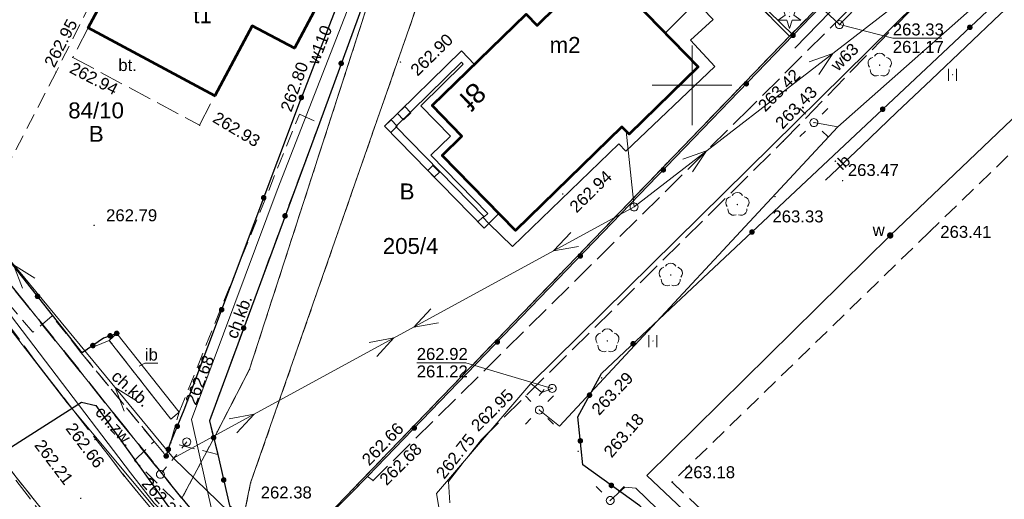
# Model space of a CAD drawing. Header units: metres. Extents: x 7427125 to 7427502, y 5541102 to 5541557.
# Tile 12 of 44: x 7427158 to 7427220, y 5541374 to 5541404. Entities that reach past the tile are written whole.
import ezdxf
from ezdxf.enums import TextEntityAlignment as Align

# ---------------------------------------------------------------- set-up
doc = ezdxf.new("R2010")
doc.units = ezdxf.units.M
doc.header["$MEASUREMENT"] = 0
for name, pattern in [('PRZER1-1', [1, 0.5, -0.5]), ('PRZER2-1', [1.5, 1, -0.5]), ('PRZER3-1', [2, 1.5, -0.5]), ('PRZER3-2', [2.5, 1.5, -1])]:
    doc.linetypes.add(name, pattern=pattern)
for name, color, linetype, lineweight in [('GEPADR_O', 7, 'Continuous', 13), ('GEPPGD', 7, 'Continuous', 13), ('GEPPGO', 7, 'Continuous', 13), ('GESBTO', 7, 'Continuous', 13), ('GESBZO', 7, 'Continuous', 53), ('GESBZO_O', 7, 'Continuous', 53), ('GESDZI', 7, 'Continuous', 13), ('GESDZI_O', 7, 'Continuous', 13), ('GESIPP', 7, 'Continuous', 13), ('GESJOB', 7, 'Continuous', 30), ('GSLIIN', 7, 'Continuous', 30), ('GSLIIN_O', 7, 'Continuous', 30), ('GSLINK', 7, 'Continuous', 13), ('GSLKOG', 7, 'Continuous', 30), ('GSPWPS', 7, 'Continuous', 13), ('GSPWPS_O', 7, 'Continuous', 13), ('GSSIIN', 7, 'Continuous', 13), ('GSSIIN_O', 7, 'Continuous', 13), ('GSSKOA', 7, 'Continuous', 13), ('GSSKOD', 7, 'Continuous', 13), ('GSSKOD_O', 7, 'Continuous', 13), ('GSSOTW', 7, 'Continuous', 13), ('GSSOTW_O', 7, 'Continuous', 13), ('GSSSPS', 7, 'Continuous', 13), ('GSSUTR', 7, 'Continuous', 13), ('GULLOB', 7, 'Continuous', 30), ('GUPELA', 7, 'Continuous', 13), ('GUPIKP', 7, 'Continuous', 13), ('GUPISN', 7, 'Continuous', 13), ('GUPPRZ', 7, 'Continuous', 13), ('GUPPRZ_O', 7, 'Continuous', 13), ('GUPZCP', 7, 'Continuous', 13)]:
    doc.layers.add(name, color=color, linetype=linetype, lineweight=lineweight)
for name, color, linetype, lineweight, true_color in [('GESUZY', 7, 'Continuous', 13, 0x008000), ('GESUZY_O', 7, 'Continuous', 13, 0x008000), ('GSPRDI', 7, 'Continuous', 13, 0x008000), ('GSPRDL', 7, 'Continuous', 13, 0x008000), ('GULEPR', 1, 'Continuous', 13, 0xff0000), ('GULKPR', 7, 'Continuous', 13, 0x803300), ('GULTPR', 7, 'Continuous', 13, 0xff9100), ('GULWPR', 5, 'Continuous', 13, 0x0000ff), ('GULWPR_O', 5, 'Continuous', 13, 0x0000ff), ('GUPKSD', 7, 'Continuous', 13, 0x803300), ('GUPWUT', 5, 'Continuous', 13, 0x0000ff), ('GUPWUT_O', 5, 'Continuous', 13, 0x0000ff), ('Ramka sekcyjna', 7, 'Continuous', 13, 0xa5007c)]:
    doc.layers.add(name, color=color, linetype=linetype, lineweight=lineweight, true_color=true_color)
doc.styles.add('Arial', font='arial.ttf')

# ---------------------------------------------------------------- blocks, each defined once
blk = doc.blocks.new('D_GEPPGD1_2')
blk.add_hatch(color=0).paths.add_polyline_path([(0, -0.045), (-0.013906, -0.042798), (-0.02645, -0.036406), (-0.036406, -0.02645), (-0.042798, -0.013906), (-0.045, 0), (-0.042798, 0.013906), (-0.036406, 0.02645), (-0.02645, 0.036406), (-0.013906, 0.042798), (0, 0.045), (0.013906, 0.042798), (0.02645, 0.036406), (0.036406, 0.02645), (0.042798, 0.013906), (0.045, 0), (0.042798, -0.013906), (0.036406, -0.02645), (0.02645, -0.036406), (0.013906, -0.042798)])
blk = doc.blocks.new('D_GEPPGO1_2')
blk.add_hatch(color=0).paths.add_polyline_path([(0, -0.045), (-0.013906, -0.042798), (-0.02645, -0.036406), (-0.036406, -0.02645), (-0.042798, -0.013906), (-0.045, 0), (-0.042798, 0.013906), (-0.036406, 0.02645), (-0.02645, 0.036406), (-0.013906, 0.042798), (0, 0.045), (0.013906, 0.042798), (0.02645, 0.036406), (0.036406, 0.02645), (0.042798, 0.013906), (0.045, 0), (0.042798, -0.013906), (0.036406, -0.02645), (0.02645, -0.036406), (0.013906, -0.042798)])
blk = doc.blocks.new('D_GUPWUT1')
blk.add_hatch(color=0).paths.add_polyline_path([(0, -0.2), (-0.051764, -0.193185), (-0.1, -0.173205), (-0.141421, -0.141421), (-0.173205, -0.1), (-0.193185, -0.051764), (-0.2, 0), (-0.193185, 0.051764), (-0.173205, 0.1), (-0.141421, 0.141421), (-0.1, 0.173205), (-0.051764, 0.193185), (0, 0.2), (0.051764, 0.193185), (0.1, 0.173205), (0.141421, 0.141421), (0.173205, 0.1), (0.193185, 0.051764), (0.2, 0), (0.193185, -0.051764), (0.173205, -0.1), (0.141421, -0.141421), (0.1, -0.173205), (0.051764, -0.193185)])
blk = doc.blocks.new('D_GUPIKP1_1')
at = {"color": 0, "flags": 128}
blk.add_lwpolyline([(0, 0.25), (0.064705, 0.241481), (0.125, 0.216506), (0.176777, 0.176777), (0.216506, 0.125), (0.241481, 0.064705), (0.25, 0), (0.241481, -0.064705), (0.216506, -0.125), (0.176777, -0.176777), (0.125, -0.216506), (0.064705, -0.241481), (0, -0.25), (-0.064705, -0.241481), (-0.125, -0.216506), (-0.176777, -0.176777), (-0.216506, -0.125), (-0.241481, -0.064705), (-0.25, 0), (-0.241481, 0.064705), (-0.216506, 0.125), (-0.176777, 0.176777), (-0.125, 0.216506), (-0.064705, 0.241481), (0, 0.25)], close=True, dxfattribs=at)
blk = doc.blocks.new('D_GUPKSD1_1')
at = {"color": 0, "flags": 128}
blk.add_lwpolyline([(0, 0.25), (0.064705, 0.241481), (0.125, 0.216506), (0.176777, 0.176777), (0.216506, 0.125), (0.241481, 0.064705), (0.25, 0), (0.241481, -0.064705), (0.216506, -0.125), (0.176777, -0.176777), (0.125, -0.216506), (0.064705, -0.241481), (0, -0.25), (-0.064705, -0.241481), (-0.125, -0.216506), (-0.176777, -0.176777), (-0.216506, -0.125), (-0.241481, -0.064705), (-0.25, 0), (-0.241481, 0.064705), (-0.216506, 0.125), (-0.176777, 0.176777), (-0.125, 0.216506), (-0.064705, 0.241481), (0, 0.25)], close=True, dxfattribs=at)
blk = doc.blocks.new('D_GSPWPS1')
blk.add_hatch(color=0).paths.add_polyline_path([(0, -0.045), (-0.011647, -0.043467), (-0.0225, -0.038971), (-0.03182, -0.03182), (-0.038971, -0.0225), (-0.043467, -0.011647), (-0.045, 0), (-0.043467, 0.011647), (-0.038971, 0.0225), (-0.03182, 0.03182), (-0.0225, 0.038971), (-0.011647, 0.043467), (0, 0.045), (0.011647, 0.043467), (0.0225, 0.038971), (0.03182, 0.03182), (0.038971, 0.0225), (0.043467, 0.011647), (0.045, 0), (0.043467, -0.011647), (0.038971, -0.0225), (0.03182, -0.03182), (0.0225, -0.038971), (0.011647, -0.043467)])
blk = doc.blocks.new('D_GSPRDL1')
blk.add_hatch(color=0).paths.add_polyline_path([(0, -0.045), (-0.013906, -0.042798), (-0.02645, -0.036406), (-0.036406, -0.02645), (-0.042798, -0.013906), (-0.045, 0), (-0.042798, 0.013906), (-0.036406, 0.02645), (-0.02645, 0.036406), (-0.013906, 0.042798), (0, 0.045), (0.013906, 0.042798), (0.02645, 0.036406), (0.036406, 0.02645), (0.042798, 0.013906), (0.045, 0), (0.042798, -0.013906), (0.036406, -0.02645), (0.02645, -0.036406), (0.013906, -0.042798)])
at = {"color": 0, "flags": 128}
for points in [[(-0.324277, 0.563333), (-0.240553, 0.662679), (-0.127956, 0.727494), (0, 0.75), (0.127956, 0.727494), (0.240553, 0.662679), (0.324277, 0.563333)], [(-0.635969, -0.134326), (-0.70458, -0.024001), (-0.731429, 0.103115), (-0.713292, 0.231763), (-0.652348, 0.346501), (-0.55591, 0.433559), (-0.435555, 0.482485)], [(0.435555, 0.482485), (0.55591, 0.433559), (0.652348, 0.346501), (0.713292, 0.231763), (0.731429, 0.103115), (0.70458, -0.024001), (0.635969, -0.134326)], [(-0.068773, -0.646351), (-0.194901, -0.677512), (-0.324092, -0.663766), (-0.440839, -0.606763), (-0.531129, -0.513345), (-0.584125, -0.394725), (-0.593465, -0.265141)], [(0.593465, -0.265141), (0.584125, -0.394725), (0.531129, -0.513345), (0.440839, -0.606763), (0.324092, -0.663766), (0.194901, -0.677512), (0.068773, -0.646351)]]:
    blk.add_lwpolyline(points, dxfattribs=at)
blk = doc.blocks.new('D_GSPRDI1')
blk.add_hatch(color=0).paths.add_polyline_path([(0, -0.045), (-0.013906, -0.042798), (-0.02645, -0.036406), (-0.036406, -0.02645), (-0.042798, -0.013906), (-0.045, 0), (-0.042798, 0.013906), (-0.036406, 0.02645), (-0.02645, 0.036406), (-0.013906, 0.042798), (0, 0.045), (0.013906, 0.042798), (0.02645, 0.036406), (0.036406, 0.02645), (0.042798, 0.013906), (0.045, 0), (0.042798, -0.013906), (0.036406, -0.02645), (0.02645, -0.036406), (0.013906, -0.042798)])
at = {"color": 0, "flags": 128}
blk.add_lwpolyline([(0.272471, 0.088531), (0.713338, -0.231778), (0.168396, -0.231778), (0, -0.750048), (-0.168396, -0.231778), (-0.713338, -0.231778), (-0.272471, 0.088531), (-0.440867, 0.606801), (0, 0.286493), (0.440867, 0.606801), (0.272471, 0.088531)], close=True, dxfattribs=at)
blk = doc.blocks.new('D_GUPPRZ1')
blk.add_hatch(color=0).paths.add_polyline_path([(0, -0.045), (-0.011647, -0.043467), (-0.0225, -0.038971), (-0.03182, -0.03182), (-0.038971, -0.0225), (-0.043467, -0.011647), (-0.045, 0), (-0.043467, 0.011647), (-0.038971, 0.0225), (-0.03182, 0.03182), (-0.0225, 0.038971), (-0.011647, 0.043467), (0, 0.045), (0.011647, 0.043467), (0.0225, 0.038971), (0.03182, 0.03182), (0.038971, 0.0225), (0.043467, 0.011647), (0.045, 0), (0.043467, -0.011647), (0.038971, -0.0225), (0.03182, -0.03182), (0.0225, -0.038971), (0.011647, -0.043467)])
blk = doc.blocks.new('D_GUPZCP1')
at = {"color": 0, "flags": 128}
blk.add_lwpolyline([(0, 0.25), (0, -0.25)], dxfattribs=at)
blk = doc.blocks.new('D_GUPELA2')
at = {"extrusion": (0, 0, -1)}
blk.add_hatch(color=0, dxfattribs=at).paths.add_polyline_path([(-0.002013, -0.044955), (-0.013788, -0.042836), (-0.024849, -0.037517), (-0.033417, -0.030138), (-0.040557, -0.019497), (-0.044323, -0.007777), (-0.044986, 0.001113), (-0.043117, 0.012881), (-0.038133, 0.023893), (-0.030065, 0.033482), (-0.021281, 0.03965), (-0.011881, 0.043403), (0.001087, 0.044987), (0.013449, 0.042943), (0.024479, 0.03776), (0.034764, 0.028574), (0.041285, 0.017903), (0.044532, 0.006476), (0.04461, -0.005909), (0.04187, -0.01649), (0.036867, -0.025804), (0.029541, -0.033946), (0.020466, -0.040077), (0.00982, -0.043916)])
at = {"color": 0, "flags": 128}
for points in [[(-0.883883, 0.883883), (-0.53033, 0.53033)], [(0.883883, 0.883883), (0.53033, 0.53033)], [(-0.883883, -0.883883), (-0.53033, -0.53033)], [(0.883883, -0.883883), (0.53033, -0.53033)]]:
    blk.add_lwpolyline(points, dxfattribs=at)
blk = doc.blocks.new('D_GUPELA1')
at = {"color": 0, "flags": 128}
blk.add_lwpolyline([(0, 0.25), (0.064705, 0.241481), (0.125, 0.216506), (0.176777, 0.176777), (0.216506, 0.125), (0.241481, 0.064705), (0.25, 0), (0.241481, -0.064705), (0.216506, -0.125), (0.176777, -0.176777), (0.125, -0.216506), (0.064705, -0.241481), (0, -0.25), (-0.064705, -0.241481), (-0.125, -0.216506), (-0.176777, -0.176777), (-0.216506, -0.125), (-0.241481, -0.064705), (-0.25, 0), (-0.241481, 0.064705), (-0.216506, 0.125), (-0.176777, 0.176777), (-0.125, 0.216506), (-0.064705, 0.241481), (0, 0.25)], close=True, dxfattribs=at)
blk = doc.blocks.new('D_GUPISN1')
at = {"color": 0, "flags": 128}
blk.add_lwpolyline([(0, 0.25), (0.064705, 0.241481), (0.125, 0.216506), (0.176777, 0.176777), (0.216506, 0.125), (0.241481, 0.064705), (0.25, 0), (0.241481, -0.064705), (0.216506, -0.125), (0.176777, -0.176777), (0.125, -0.216506), (0.064705, -0.241481), (0, -0.25), (-0.064705, -0.241481), (-0.125, -0.216506), (-0.176777, -0.176777), (-0.216506, -0.125), (-0.241481, -0.064705), (-0.25, 0), (-0.241481, 0.064705), (-0.216506, 0.125), (-0.176777, 0.176777), (-0.125, 0.216506), (-0.064705, 0.241481), (0, 0.25)], close=True, dxfattribs=at)
blk = doc.blocks.new('D_SUEP1')
at = {"color": 0, "flags": 128}
blk.add_lwpolyline([(-0.75, -0.5), (0.75, 0), (-0.75, 0.5)], dxfattribs=at)
blk = doc.blocks.new('D_KOLO')
blk.add_hatch(color=0).paths.add_polyline_path([(0, -0.175), (-0.045293, -0.169037), (-0.0875, -0.151554), (-0.123744, -0.123744), (-0.151554, -0.0875), (-0.169037, -0.045293), (-0.175, 0), (-0.169037, 0.045293), (-0.151554, 0.0875), (-0.123744, 0.123744), (-0.0875, 0.151554), (-0.045293, 0.169037), (0, 0.175), (0.045293, 0.169037), (0.0875, 0.151554), (0.123744, 0.123744), (0.151554, 0.0875), (0.169037, 0.045293), (0.175, 0), (0.169037, -0.045293), (0.151554, -0.0875), (0.123744, -0.123744), (0.0875, -0.151554), (0.045293, -0.169037)])
blk = doc.blocks.new('D_GSLKOG1')
blk.add_hatch(color=0).paths.add_polyline_path([(0, -0.175), (-0.045293, -0.169037), (-0.0875, -0.151554), (-0.123744, -0.123744), (-0.151554, -0.0875), (-0.169037, -0.045293), (-0.175, 0), (-0.169037, 0.045293), (-0.151554, 0.0875), (-0.123744, 0.123744), (-0.0875, 0.151554), (-0.045293, 0.169037), (0, 0.175), (0.045293, 0.169037), (0.0875, 0.151554), (0.123744, 0.123744), (0.151554, 0.0875), (0.169037, 0.045293), (0.175, 0), (0.169037, -0.045293), (0.151554, -0.0875), (0.123744, -0.123744), (0.0875, -0.151554), (0.045293, -0.169037)])
blk = doc.blocks.new('D_GSSUTR1')
at = {"color": 0, "flags": 128}
for points in [[(-0.25666, 0.36165), (-0.25666, -0.38835)], [(0.24334, -0.38835), (0.24334, 0.36165)]]:
    blk.add_lwpolyline(points, dxfattribs=at)

msp = doc.modelspace()

# ---------------------------------------------------------------- linework, layer by layer
at = {"layer": 'GESBTO', "color": 7, "linetype": 'Continuous', "lineweight": 13, "flags": 128}
for points in [[(7427187.88, 5541391.95), (7427184.32, 5541395.6), (7427185.55, 5541396.8), (7427183.69, 5541398.71), (7427186.35, 5541401.31), (7427185.53, 5541402.15), (7427180.7, 5541397.43), (7427186.95, 5541391.04), (7427187.88, 5541391.95)], [(7427187.174, 5541391.958), (7427183.613, 5541395.609), (7427184.843, 5541396.809), (7427182.984, 5541398.719), (7427185.643, 5541401.318), (7427185.522, 5541401.443), (7427181.407, 5541397.422), (7427186.958, 5541391.747), (7427187.174, 5541391.958)]]:
    msp.add_lwpolyline(points, close=True, dxfattribs=at)
at = {"layer": 'GESBZO', "color": 7, "linetype": 'Continuous', "lineweight": 53, "flags": 128}
for points in [[(7427193.23, 5541412.07), (7427197.35, 5541407.99), (7427195.52, 5541406.14), (7427200.37, 5541401.16), (7427196.04, 5541396.94), (7427195.58, 5541397.4), (7427188.91, 5541390.9), (7427184.32, 5541395.6), (7427185.55, 5541396.8), (7427183.69, 5541398.72), (7427189.58, 5541404.46), (7427190.27, 5541403.74), (7427191.49, 5541404.93), (7427188.77, 5541407.72), (7427193.23, 5541412.07)], [(7427165.89, 5541410.64), (7427176.46, 5541404.96), (7427175.05, 5541402.32), (7427172.4, 5541403.73), (7427170.05, 5541399.34), (7427162.11, 5541403.59), (7427165.89, 5541410.64)]]:
    msp.add_lwpolyline(points, close=True, dxfattribs=at)
at = {"layer": 'GESDZI', "color": 7, "linetype": 'Continuous', "lineweight": 13, "flags": 128}
for points in [[(7427209.995, 5541462.384), (7427209.73, 5541461.89), (7427206.49, 5541456.62), (7427205.52, 5541455.13), (7427198.69, 5541442.63), (7427193.64, 5541434.15), (7427191.93, 5541430.98), (7427190.11, 5541425.78), (7427188.33, 5541421.03), (7427172.3, 5541375.06), (7427171.65, 5541371.89), (7427172.66, 5541368.39), (7427167.99, 5541374.1), (7427170.19, 5541378.25), (7427172.23, 5541382.19), (7427185.68, 5541423.7), (7427186.25, 5541424.69), (7427186.64, 5541425.54), (7427191.96, 5541437.51), (7427198.968, 5541450.717)], [(7427179.005, 5541429.596), (7427186.64, 5541425.54), (7427186.25, 5541424.69), (7427185.68, 5541423.7), (7427172.23, 5541382.19), (7427170.19, 5541378.25), (7427167.99, 5541374.1), (7427166.31, 5541376.18), (7427149.6, 5541397.01), (7427149.017, 5541397.869)], [(7427365.33, 5541270.24), (7427360.53, 5541265.49), (7427345.01, 5541249.37), (7427332.02, 5541235.75), (7427327.9, 5541231.44), (7427324.78, 5541228.21), (7427320.15, 5541236.27), (7427305.53, 5541250.41), (7427281.57, 5541272.99), (7427247.55, 5541303.23), (7427241.97, 5541307.49), (7427230.33, 5541315.24), (7427210.43, 5541329.61), (7427196.99, 5541343.41), (7427172.66, 5541368.39), (7427206.1, 5541403.07), (7427222.77, 5541419.91)], [(7427149.017, 5541397.869), (7427149.6, 5541397.01), (7427166.31, 5541376.18), (7427167.99, 5541374.1), (7427172.66, 5541368.39), (7427196.99, 5541343.41), (7427210.43, 5541329.61), (7427230.33, 5541315.24), (7427241.97, 5541307.49), (7427247.55, 5541303.23), (7427281.57, 5541272.99), (7427305.53, 5541250.41), (7427320.15, 5541236.27)], [(7427143.965, 5541392.524), (7427144.81, 5541391.44), (7427153.91, 5541380.03), (7427161.84, 5541370.1), (7427175.06, 5541354.41), (7427168.93, 5541354.91), (7427156.1, 5541356.14), (7427149.03, 5541355.11), (7427146.016, 5541353.268)], [(7427311.88, 5541231.94), (7427301.75, 5541241.17), (7427284.57, 5541256.88), (7427256.27, 5541282.47), (7427240.42, 5541296.03), (7427236.08, 5541299.6), (7427224.16, 5541309.39), (7427213.87, 5541317.74), (7427195.57, 5541331.32), (7427175.06, 5541354.41), (7427161.84, 5541370.1), (7427153.91, 5541380.03), (7427144.81, 5541391.44), (7427143.965, 5541392.524)]]:
    msp.add_lwpolyline(points, dxfattribs=at)
for points in [[(7427188.33, 5541421.03), (7427190.11, 5541425.78), (7427191.93, 5541430.98), (7427193.64, 5541434.15), (7427198.69, 5541442.63), (7427212.21, 5541429.88), (7427222.77, 5541419.91), (7427206.1, 5541403.07), (7427188.33, 5541421.03)], [(7427188.33, 5541421.03), (7427206.1, 5541403.07), (7427172.66, 5541368.39), (7427171.65, 5541371.89), (7427172.3, 5541375.06), (7427188.33, 5541421.03)]]:
    msp.add_lwpolyline(points, close=True, dxfattribs=at)
at = {"layer": 'GESIPP', "color": 7, "linetype": 'Continuous', "lineweight": 13, "flags": 128}
for points in [[(7427181.51, 5541398.22), (7427181.97, 5541398.67), (7427182.35, 5541398.28), (7427181.89, 5541397.83), (7427181.51, 5541398.22)], [(7427180.7, 5541397.43), (7427181.12, 5541397.84), (7427181.5, 5541397.44), (7427181.09, 5541397.04), (7427180.7, 5541397.43)], [(7427183.82, 5541394.24), (7427183.42, 5541394.65), (7427183.74, 5541394.96), (7427184.14, 5541394.55), (7427183.82, 5541394.24)], [(7427186.95, 5541391.04), (7427187.25, 5541391.33), (7427186.86, 5541391.73), (7427186.55, 5541391.44), (7427186.95, 5541391.04)]]:
    msp.add_lwpolyline(points, close=True, dxfattribs=at)
at = {"layer": 'GESJOB', "color": 7, "linetype": 'PRZER3-2', "lineweight": 30}
for points in [[(7427149.017, 5541397.869), (7427149.6, 5541397.01), (7427166.31, 5541376.18), (7427167.99, 5541374.1), (7427172.66, 5541368.39), (7427196.99, 5541343.41), (7427210.43, 5541329.61), (7427230.33, 5541315.24), (7427241.97, 5541307.49), (7427247.55, 5541303.23), (7427281.57, 5541272.99), (7427305.53, 5541250.41), (7427320.15, 5541236.27), (7427324.78, 5541228.21), (7427335.43, 5541208.11), (7427343.296, 5541192.599)], [(7427343.296, 5541192.599), (7427335.43, 5541208.11), (7427324.78, 5541228.21), (7427320.15, 5541236.27), (7427305.53, 5541250.41), (7427281.57, 5541272.99), (7427247.55, 5541303.23), (7427241.97, 5541307.49), (7427230.33, 5541315.24), (7427210.43, 5541329.61), (7427196.99, 5541343.41), (7427172.66, 5541368.39), (7427167.99, 5541374.1), (7427166.31, 5541376.18), (7427149.6, 5541397.01), (7427149.017, 5541397.869)]]:
    msp.add_lwpolyline(points, dxfattribs=at)
at = {"layer": 'GESUZY', "color": 96, "linetype": 'PRZER1-1', "lineweight": 13, "true_color": 0x008000}
for points in [[(7427209.995, 5541462.384), (7427209.73, 5541461.89), (7427206.49, 5541456.62), (7427205.52, 5541455.13), (7427198.69, 5541442.63), (7427193.64, 5541434.15), (7427191.93, 5541430.98), (7427190.11, 5541425.78), (7427188.33, 5541421.03), (7427172.3, 5541375.06), (7427171.65, 5541371.89), (7427172.66, 5541368.39), (7427167.99, 5541374.1), (7427170.19, 5541378.25), (7427172.23, 5541382.19), (7427185.68, 5541423.7), (7427186.25, 5541424.69), (7427186.64, 5541425.54), (7427191.96, 5541437.51), (7427198.968, 5541450.717)], [(7427179.005, 5541429.596), (7427186.64, 5541425.54), (7427186.25, 5541424.69), (7427185.68, 5541423.7), (7427172.23, 5541382.19), (7427170.19, 5541378.25), (7427167.99, 5541374.1), (7427166.31, 5541376.18), (7427149.6, 5541397.01), (7427149.017, 5541397.869)], [(7427149.017, 5541397.869), (7427149.6, 5541397.01), (7427166.31, 5541376.18), (7427167.99, 5541374.1), (7427172.66, 5541368.39), (7427196.99, 5541343.41), (7427210.43, 5541329.61), (7427230.33, 5541315.24), (7427241.97, 5541307.49), (7427247.55, 5541303.23), (7427273.39, 5541280.26), (7427281.57, 5541272.99), (7427305.53, 5541250.41), (7427320.15, 5541236.27)], [(7427143.965, 5541392.524), (7427144.81, 5541391.44), (7427153.91, 5541380.03), (7427161.84, 5541370.1), (7427175.06, 5541354.41), (7427168.93, 5541354.91), (7427156.1, 5541356.14), (7427149.03, 5541355.11), (7427146.016, 5541353.268)], [(7427311.88, 5541231.94), (7427301.75, 5541241.17), (7427297.26, 5541245.27), (7427284.57, 5541256.88), (7427256.27, 5541282.47), (7427240.42, 5541296.03), (7427236.08, 5541299.6), (7427224.16, 5541309.39), (7427213.87, 5541317.74), (7427195.57, 5541331.32), (7427175.06, 5541354.41), (7427161.84, 5541370.1), (7427153.91, 5541380.03), (7427144.81, 5541391.44), (7427143.965, 5541392.524)]]:
    msp.add_lwpolyline(points, dxfattribs=at)
for points in [[(7427172.66, 5541368.39), (7427206.1, 5541403.07), (7427222.77, 5541419.91), (7427244.15, 5541442.18), (7427252.46, 5541450.31), (7427254.41, 5541453.57), (7427259.22, 5541448.94), (7427268.91, 5541439.64), (7427284.23, 5541424.73), (7427296.48, 5541413.08), (7427315.34, 5541394.75), (7427334.14, 5541376.5), (7427348.33, 5541362.8), (7427354.64, 5541356.58), (7427273.39, 5541280.26), (7427247.55, 5541303.23), (7427241.97, 5541307.49), (7427230.33, 5541315.24), (7427210.43, 5541329.61), (7427196.99, 5541343.41), (7427172.66, 5541368.39)], [(7427222.77, 5541419.91), (7427206.1, 5541403.07), (7427188.33, 5541421.03), (7427190.11, 5541425.78), (7427191.93, 5541430.98), (7427193.64, 5541434.15), (7427198.69, 5541442.63), (7427212.21, 5541429.88), (7427222.77, 5541419.91)], [(7427172.66, 5541368.39), (7427171.65, 5541371.89), (7427172.3, 5541375.06), (7427188.33, 5541421.03), (7427206.1, 5541403.07), (7427172.66, 5541368.39)]]:
    msp.add_lwpolyline(points, close=True, dxfattribs=at)
at = {"layer": 'GSLIIN', "color": 7, "linetype": 'Continuous', "lineweight": 30, "flags": 128}
for points in [[(7427221.03, 5541417.29), (7427216.38, 5541412.5), (7427211.62, 5541407.66), (7427206.45, 5541402.32)], [(7427208.37, 5541394.04), (7427210.65, 5541396.19), (7427212.82, 5541398.29), (7427215.02, 5541400.37), (7427217.18, 5541402.4), (7427219.33, 5541404.45), (7427221.41, 5541406.36), (7427223.6, 5541408.51), (7427225.86, 5541410.68), (7427228.01, 5541412.73), (7427230.02, 5541414.68)]]:
    msp.add_lwpolyline(points, dxfattribs=at)
at = {"layer": 'GSLINK', "color": 7, "linetype": 'Continuous', "lineweight": 13, "flags": 128}
msp.add_lwpolyline([(7427187.25, 5541391.33), (7427188.72, 5541389.88), (7427195.41, 5541396.33), (7427195.85, 5541395.87), (7427201.42, 5541401.18), (7427199.89, 5541402.82), (7427201.33, 5541404.13), (7427197.91, 5541407.66), (7427199.54, 5541409.14), (7427190.91, 5541417.64), (7427189.7, 5541416.6), (7427188.19, 5541418.08)], dxfattribs=at)
at = {"layer": 'GSLKOG', "color": 7, "linetype": 'Continuous', "lineweight": 30, "flags": 128}
for points in [[(7427195.537, 5541447.086), (7427194.23, 5541444.52), (7427195.21, 5541443.98), (7427190.06, 5541434.78), (7427186.03, 5541426.28), (7427185.26, 5541424.61), (7427179.92, 5541410.75), (7427175.48, 5541399.23)], [(7427208, 5541361.21), (7427208.21, 5541362.68), (7427202.15, 5541368.45), (7427196.72, 5541373.62), (7427193.15, 5541376.19), (7427192.82, 5541379.21), (7427194.31, 5541381.92), (7427198.29, 5541385.66), (7427209.22, 5541395.93), (7427214.69, 5541401.06), (7427231.09, 5541416.47), (7427242.02, 5541426.73), (7427248.26, 5541428.16)], [(7427203.26, 5541406.16), (7427206.33, 5541403.13), (7427211.46, 5541408.47)], [(7427179.35, 5541405.11), (7427176.61, 5541397.63), (7427169.71, 5541378.95), (7427170.24, 5541376.85), (7427170.98, 5541373.65), (7427174.65, 5541370.4)], [(7427206.33, 5541403.13), (7427179.64, 5541375.47), (7427174.65, 5541370.4)], [(7427167, 5541376.75), (7427167.27, 5541377.58), (7427168.12, 5541379.64), (7427175.48, 5541399.23)], [(7427163.9, 5541384.44), (7427163.07, 5541384.14), (7427161.73, 5541383.21), (7427156.13, 5541390.31)]]:
    msp.add_lwpolyline(points, dxfattribs=at)
at = {"layer": 'GSSIIN', "color": 7, "linetype": 'Continuous', "lineweight": 13, "flags": 128}
msp.add_lwpolyline([(7427163.9, 5541384.44), (7427163.43, 5541384), (7427167.29, 5541379.05), (7427167.81, 5541379.5), (7427163.9, 5541384.44)], close=True, dxfattribs=at)
at = {"layer": 'GSSIIN_O', "color": 7, "linetype": 'Continuous', "lineweight": 13, "flags": 128}
msp.add_lwpolyline([(7427165.305, 5541382.393), (7427165.67, 5541382.564), (7427166.47, 5541382.564)], dxfattribs=at)
at = {"layer": 'GSSKOA', "color": 7, "linetype": 'PRZER3-1', "lineweight": 13}
for points in [[(7427215.39, 5541410.29), (7427203.65, 5541398.59), (7427179.98, 5541375.21), (7427179.64, 5541375.47), (7427174.65, 5541370.4), (7427180.22, 5541365.25), (7427182.35, 5541363.35), (7427192.59, 5541354.04), (7427194.13, 5541352.7), (7427200.71, 5541346.78), (7427200.71, 5541346.78), (7427205.99, 5541352.83), (7427189.68, 5541367.45), (7427190.38, 5541368.24), (7427189.77, 5541369.07), (7427188.92, 5541368.13), (7427184.92, 5541371.82), (7427184.71, 5541375.16), (7427186.78, 5541377.78), (7427205.72, 5541396.49), (7427217.81, 5541408.93)], [(7427228.09, 5541307), (7427209.62, 5541321.59), (7427197.48, 5541331.8), (7427187.07, 5541341.16), (7427176.65, 5541352.04), (7427170.57, 5541358.99), (7427159.7, 5541372.47), (7427150.32, 5541384.6), (7427144.182, 5541392.753)], [(7427228.09, 5541307), (7427209.62, 5541321.59), (7427197.48, 5541331.8), (7427187.07, 5541341.16), (7427176.65, 5541352.04), (7427170.57, 5541358.99), (7427159.7, 5541372.47), (7427150.32, 5541384.6), (7427154.54, 5541388.5), (7427158.75, 5541382.74), (7427163.48, 5541376.66), (7427164.48, 5541375.36), (7427171.29, 5541367.16), (7427176.38, 5541361.27), (7427187.4, 5541349.04), (7427192.2, 5541344.46), (7427197.03, 5541339.81), (7427214.8, 5541324.94), (7427228.08, 5541314.4)]]:
    msp.add_lwpolyline(points, dxfattribs=at)
at = {"layer": 'GSSKOD', "color": 7, "linetype": 'PRZER2-1', "lineweight": 13}
msp.add_lwpolyline([(7427164.95, 5541410.5), (7427160.09, 5541400.83), (7427157.19, 5541395.23), (7427156.73, 5541394.3), (7427156.53, 5541394.4), (7427155.86, 5541395.23), (7427152.7, 5541399.34), (7427152.51, 5541399.36), (7427155.732, 5541404.973)], dxfattribs=at)
for points in [[(7427169.71, 5541378.95), (7427170.24, 5541376.85), (7427167.27, 5541377.58), (7427167.81, 5541379.5), (7427175.36, 5541398.18), (7427176.61, 5541397.63), (7427169.71, 5541378.95)], [(7427158.64, 5541384.51), (7427154.66, 5541389.2), (7427154.54, 5541388.5), (7427158.75, 5541382.74), (7427164.48, 5541375.36), (7427171.29, 5541367.18), (7427172.83, 5541368.71), (7427165.02, 5541376.46), (7427166.24, 5541377.67), (7427161.65, 5541383.25), (7427159.85, 5541385.53), (7427158.64, 5541384.51)], [(7427163.43, 5541384), (7427161.65, 5541383.25), (7427166.24, 5541377.67), (7427167, 5541376.75), (7427167.27, 5541377.58), (7427167.81, 5541379.5), (7427167.29, 5541379.05), (7427163.43, 5541384)]]:
    msp.add_lwpolyline(points, close=True, dxfattribs=at)
at = {"layer": 'GSSOTW', "color": 7, "linetype": 'PRZER3-1', "lineweight": 13}
msp.add_lwpolyline([(7427162.11, 5541403.59), (7427161.14, 5541401.75), (7427169.1, 5541397.49), (7427170.05, 5541399.34), (7427162.11, 5541403.59)], close=True, dxfattribs=at)
at = {"layer": 'GSSSPS', "color": 7, "linetype": 'PRZER2-1', "lineweight": 13}
msp.add_lwpolyline([(7427325.5, 5541351.43), (7427306.07, 5541370.24), (7427287.66, 5541388.02), (7427267.21, 5541407.54), (7427249.59, 5541424.33), (7427232.75, 5541408.08), (7427214.92, 5541390.83), (7427198.74, 5541375.11), (7427216.99, 5541357.99), (7427237.17, 5541338.69), (7427257.34, 5541319.54), (7427274.77, 5541302.65), (7427288.62, 5541316.14), (7427307.55, 5541334.27), (7427325.5, 5541351.43)], close=True, dxfattribs=at)
at = {"layer": 'GSSUTR', "color": 7, "linetype": 'PRZER2-1', "lineweight": 13}
for points in [[(7427216.34, 5541400.68), (7427216.33, 5541400.66), (7427216.35, 5541400.66), (7427216.34, 5541400.68)], [(7427197.54, 5541383.98), (7427197.53, 5541383.96), (7427197.55, 5541383.96), (7427197.54, 5541383.98)]]:
    msp.add_lwpolyline(points, close=True, dxfattribs=at)
at = {"layer": 'GULEPR', "color": 1, "linetype": 'Continuous', "lineweight": 13, "true_color": 0xff0000, "flags": 128}
for points in [[(7427250.26, 5541433.15), (7427246.86, 5541429.19), (7427241.97, 5541426.41), (7427209.14, 5541397.4), (7427191.67, 5541378.62), (7427190.42, 5541379.63)], [(7427225.52, 5541414.88), (7427196.36, 5541392.37), (7427167.465, 5541376.615)], [(7427149.47, 5541398.348), (7427167.465, 5541376.615)], [(7427209.14, 5541397.4), (7427207.64, 5541397.66)], [(7427196.36, 5541392.37), (7427195.86, 5541397.12)], [(7427167.465, 5541376.615), (7427192.37, 5541352.47), (7427218.7, 5541328.9), (7427242.8, 5541307.27), (7427270.33, 5541282.39), (7427295.76, 5541259.11), (7427296.495, 5541258.46)], [(7427214.52, 5541355.29), (7427215.24, 5541356.04), (7427215.03, 5541356.74), (7427208.46, 5541363.14), (7427196.47, 5541374.74), (7427195.78, 5541374.8), (7427194.86, 5541373.96)]]:
    msp.add_lwpolyline(points, dxfattribs=at)
at = {"layer": 'GULKPR', "color": 36, "linetype": 'Continuous', "lineweight": 13, "true_color": 0x803300, "flags": 128}
for points in [[(7427185.19, 5541422.37), (7427188.48, 5541421.29), (7427191.61, 5541420.26), (7427209.24, 5541403.8), (7427237.32, 5541432.27), (7427255.3, 5541427.63), (7427291.69, 5541392.97), (7427328.11, 5541358.42)], [(7427189.73, 5541418.03), (7427201.44, 5541406.43), (7427198.31, 5541403.27)]]:
    msp.add_lwpolyline(points, dxfattribs=at)
at = {"layer": 'GULLOB', "color": 7, "linetype": 'Continuous', "lineweight": 30, "flags": 128}
msp.add_lwpolyline([(7427143.646, 5541392.187), (7427145.68, 5541389.41), (7427155.42, 5541377.06), (7427156.07, 5541376.56), (7427161.68, 5541380.12), (7427162.59, 5541379.92), (7427172.13, 5541366.63), (7427187.45, 5541351.54), (7427196.58, 5541342.56), (7427212.69, 5541327.94), (7427224.48, 5541318.48), (7427233.85, 5541311.06), (7427228.99, 5541305.78), (7427236.17, 5541300.13), (7427240.75, 5541296.94), (7427256.84, 5541283.09), (7427262.64, 5541277.9), (7427267.92, 5541273.12), (7427281.73, 5541260.56), (7427292.93, 5541250.77), (7427300.04, 5541244.78), (7427304.6, 5541240.74), (7427310.96, 5541234.28)], dxfattribs=at)
at = {"layer": 'GULTPR', "color": 30, "linetype": 'Continuous', "lineweight": 13, "true_color": 0xff9100, "flags": 128}
for points in [[(7427147.925, 5541396.714), (7427160.79, 5541380.08), (7427172.77, 5541365.73), (7427189.7, 5541344.59), (7427199.87, 5541334.94), (7427213.89, 5541323.55), (7427227.66, 5541313.41), (7427237.41, 5541307.29), (7427244.89, 5541301.8), (7427255.3, 5541292.78), (7427280.97, 5541270.3), (7427294.36, 5541257.17), (7427307.47, 5541246.36), (7427319.95, 5541234.27), (7427324.38, 5541225.76), (7427330.33, 5541215.04), (7427332.71, 5541211.01), (7427342.288, 5541191.518)], [(7427143.646, 5541392.187), (7427145.68, 5541389.41), (7427155.42, 5541377.06), (7427156.07, 5541376.56), (7427161.68, 5541380.12), (7427162.59, 5541379.92), (7427172.13, 5541366.63), (7427187.45, 5541351.54), (7427196.58, 5541342.56), (7427212.69, 5541327.94), (7427224.48, 5541318.48), (7427233.85, 5541311.06), (7427228.99, 5541305.78), (7427236.17, 5541300.13), (7427240.75, 5541296.94), (7427256.84, 5541283.09), (7427262.64, 5541277.9), (7427267.92, 5541273.12), (7427281.73, 5541260.56), (7427292.93, 5541250.77), (7427300.04, 5541244.78), (7427304.6, 5541240.74), (7427310.96, 5541234.28)]]:
    msp.add_lwpolyline(points, dxfattribs=at)
at = {"layer": 'GULWPR', "color": 5, "linetype": 'Continuous', "lineweight": 13, "true_color": 0x0000ff, "flags": 128}
msp.add_lwpolyline([(7427285.8, 5541310.71), (7427290.21, 5541315.14), (7427311.17, 5541335.83), (7427327.89, 5541351.97), (7427312.75, 5541365.85), (7427288.52, 5541389.34), (7427264.55, 5541412.19), (7427249.48, 5541426.52), (7427233.96, 5541411.12), (7427212.43, 5541390.58), (7427197.15, 5541375.53), (7427212.18, 5541361.35), (7427223.69, 5541349.97), (7427236.46, 5541338.07), (7427248.82, 5541326.08), (7427261.1, 5541314.52), (7427275.42, 5541300.81), (7427285.8, 5541310.71)], close=True, dxfattribs=at)
for points in [[(7427178.84, 5541360.69), (7427183.96, 5541365.47), (7427185.24, 5541366.83), (7427183.97, 5541374.4), (7427189.88, 5541381.29), (7427224.7, 5541415.64), (7427235.11, 5541425.16)], [(7427262.33, 5541288.74), (7427251.79, 5541298.05), (7427241.85, 5541305.96), (7427227.24, 5541317.81), (7427216.64, 5541326.49), (7427199.58, 5541341.84), (7427190.52, 5541350.49), (7427183.1, 5541357.58), (7427178.84, 5541360.69), (7427176.86, 5541362.44), (7427171.63, 5541368.56), (7427170.62, 5541370.21), (7427169.94, 5541372.96), (7427168.58, 5541379.03), (7427173.96, 5541393.42), (7427180.85, 5541411.07), (7427181.27, 5541412.2), (7427184.67, 5541415.98), (7427185.48, 5541416.11)], [(7427148.39, 5541397.206), (7427154.74, 5541388.83), (7427164.77, 5541375.69), (7427166.25, 5541373.79), (7427169.65, 5541370.3), (7427170.32, 5541370.14), (7427170.62, 5541370.21)], [(7427189.88, 5541381.29), (7427190.56, 5541380.73), (7427191.22, 5541380.99)]]:
    msp.add_lwpolyline(points, dxfattribs=at)
at = {"layer": 'GUPISN', "color": 7, "linetype": 'PRZER1-1', "lineweight": 13}
msp.add_lwpolyline([(7427168.29, 5541377.63), (7427166.64, 5541375.6)], dxfattribs=at)
at = {"layer": 'GUPPRZ_O', "color": 36, "linetype": 'Continuous', "lineweight": 13, "true_color": 0x803300, "flags": 128}
msp.add_lwpolyline([(7427209.24, 5541403.8), (7427212.59, 5541402.952), (7427215.67, 5541402.952)], dxfattribs=at)
at = {"layer": 'GUPPRZ_O', "color": 5, "linetype": 'Continuous', "lineweight": 13, "true_color": 0x0000ff, "flags": 128}
msp.add_lwpolyline([(7427191.22, 5541380.99), (7427185.8, 5541382.602), (7427182.72, 5541382.602)], dxfattribs=at)
at = {"layer": 'Ramka sekcyjna', "color": 7, "linetype": 'Continuous', "lineweight": 13, "flags": 128}
for points in [[(7427200, 5541397.5), (7427200, 5541402.5)], [(7427200, 5541397.5), (7427200, 5541402.5)], [(7427200, 5541400), (7427197.5, 5541400)], [(7427200, 5541400), (7427202.5, 5541400)]]:
    msp.add_lwpolyline(points, dxfattribs=at)

# ---------------------------------------------------------------- block references
at = {"layer": 'GEPPGD', "color": 7, "linetype": 'Continuous', "lineweight": 13}
for p in [(7427206.1, 5541403.07), (7427172.23, 5541382.19), (7427170.19, 5541378.25), (7427172.3, 5541375.06)]:
    msp.add_blockref('D_GEPPGD1_2', p, dxfattribs=at)
at = {"layer": 'GEPPGO', "color": 7, "linetype": 'Continuous', "lineweight": 13}
for p in [(7427166.31, 5541376.18), (7427167.99, 5541374.1)]:
    msp.add_blockref('D_GEPPGO1_2', p, dxfattribs=at)
at = {"layer": 'GSLKOG', "color": 7, "linetype": 'Continuous', "lineweight": 30}
for name, p, rotation in [('D_KOLO', (7427217.424, 5541403.629), 43.21739960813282), ('D_KOLO', (7427217.424, 5541403.629), 43.21739960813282), ('D_GSLKOG1', (7427206.33, 5541403.13), 226.0224656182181), ('D_KOLO', (7427177.98, 5541401.37), 249.8817042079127), ('D_KOLO', (7427177.98, 5541401.37), 249.8817042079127), ('D_KOLO', (7427203.401, 5541400.094), 226.0224656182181), ('D_KOLO', (7427203.401, 5541400.094), 226.0224656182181), ('D_GSLKOG1', (7427175.48, 5541399.23), 248.9225058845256), ('D_GSLKOG1', (7427175.48, 5541399.23), 69.4087057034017), ('D_KOLO', (7427211.955, 5541398.495), 43.16284071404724), ('D_KOLO', (7427211.955, 5541398.495), 43.16284071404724), ('D_KOLO', (7427198.193, 5541394.697), 226.0224656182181), ('D_KOLO', (7427198.193, 5541394.697), 226.0224656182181), ('D_KOLO', (7427173.119, 5541392.945), 69.4087057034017), ('D_KOLO', (7427173.119, 5541392.945), 69.4087057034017), ('D_KOLO', (7427174.459, 5541391.808), 249.7268280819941), ('D_KOLO', (7427174.459, 5541391.808), 249.7268280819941), ('D_KOLO', (7427203.755, 5541390.795), 43.21683940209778), ('D_KOLO', (7427203.755, 5541390.795), 43.21683940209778), ('D_KOLO', (7427192.985, 5541389.3), 226.0224656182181), ('D_KOLO', (7427192.985, 5541389.3), 226.0224656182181), ('D_KOLO', (7427158.93, 5541386.76), 128.2639887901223), ('D_KOLO', (7427158.93, 5541386.76), 128.2639887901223), ('D_KOLO', (7427170.481, 5541385.925), 69.4087057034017), ('D_KOLO', (7427170.481, 5541385.925), 69.4087057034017), ('D_KOLO', (7427171.861, 5541384.772), 249.7268280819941), ('D_KOLO', (7427171.861, 5541384.772), 249.7268280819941), ('D_KOLO', (7427163.485, 5541384.29), 199.8721758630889), ('D_KOLO', (7427163.485, 5541384.29), 199.8721758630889), ('D_GSLKOG1', (7427163.9, 5541384.44), 199.8721758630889), ('D_KOLO', (7427162.4, 5541383.675), 214.7618023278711), ('D_KOLO', (7427162.4, 5541383.675), 214.7618023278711), ('D_KOLO', (7427187.777, 5541383.903), 226.0224656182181), ('D_KOLO', (7427187.777, 5541383.903), 226.0224656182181), ('D_KOLO', (7427196.3, 5541383.79), 43.21935755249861), ('D_KOLO', (7427196.3, 5541383.79), 43.21935755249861), ('D_KOLO', (7427193.565, 5541380.565), 61.19732296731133), ('D_KOLO', (7427193.565, 5541380.565), 61.19732296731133), ('D_KOLO', (7427167.695, 5541378.61), 67.57791049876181), ('D_KOLO', (7427167.695, 5541378.61), 67.57791049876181), ('D_KOLO', (7427182.569, 5541378.506), 226.0224656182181), ('D_KOLO', (7427182.569, 5541378.506), 226.0224656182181), ('D_KOLO', (7427169.975, 5541377.9), 284.1645652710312), ('D_KOLO', (7427169.975, 5541377.9), 284.1645652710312), ('D_KOLO', (7427192.985, 5541377.7), 96.23605558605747), ('D_KOLO', (7427192.985, 5541377.7), 96.23605558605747), ('D_GSLKOG1', (7427167, 5541376.75), 71.98023074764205), ('D_KOLO', (7427167.135, 5541377.165), 71.9802307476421), ('D_KOLO', (7427167.135, 5541377.165), 71.9802307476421), ('D_KOLO', (7427170.61, 5541375.25), 283.0207673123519), ('D_KOLO', (7427170.61, 5541375.25), 283.0207673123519), ('D_KOLO', (7427194.935, 5541374.905), 144.2503408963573), ('D_KOLO', (7427194.935, 5541374.905), 144.2503408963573)]:
    msp.add_blockref(name, p, dxfattribs=dict(at, rotation=rotation))
at = {"layer": 'GSPRDI', "color": 96, "linetype": 'Continuous', "lineweight": 13, "true_color": 0x008000}
msp.add_blockref('D_GSPRDI1', (7427206.11, 5541404.31), dxfattribs=at)
at = {"layer": 'GSPRDL', "color": 96, "linetype": 'Continuous', "lineweight": 13, "true_color": 0x008000}
for p in [(7427211.77, 5541401.26), (7427202.84, 5541392.52), (7427198.66, 5541388.1), (7427194.68, 5541383.97)]:
    msp.add_blockref('D_GSPRDL1', p, dxfattribs=at)
at = {"layer": 'GSPWPS', "color": 7, "linetype": 'Continuous', "lineweight": 13}
for p in [(7427161.14, 5541401.75), (7427181.7, 5541401.45), (7427160.09, 5541400.83), (7427175.48, 5541399.23), (7427203.65, 5541398.59), (7427169.1, 5541397.49), (7427205.72, 5541396.49), (7427209.44, 5541394.02), (7427191.88, 5541393.18), (7427205.2, 5541393.02), (7427162.48, 5541391.22), (7427214.92, 5541390.83), (7427194.33, 5541381.65), (7427168.12, 5541379.64), (7427162.53, 5541377.78), (7427186.78, 5541377.78), (7427192.85, 5541377.05), (7427179.64, 5541375.47), (7427179.98, 5541375.21), (7427184.71, 5541375.16), (7427198.74, 5541375.11), (7427161.64, 5541374.1)]:
    msp.add_blockref('D_GSPWPS1', p, dxfattribs=at)
at = {"layer": 'GSSUTR', "color": 7, "linetype": 'Continuous', "lineweight": 13}
for p in [(7427216.34, 5541400.67), (7427197.54, 5541383.97)]:
    msp.add_blockref('D_GSSUTR1', p, dxfattribs=at)
at = {"layer": 'GULEPR', "color": 1, "linetype": 'Continuous', "lineweight": 13, "true_color": 0xff0000}
for p, rotation in [((7427208.234, 5541401.536), 37.66626920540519), ((7427200.318, 5541395.425), 37.66626920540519), ((7427191.97, 5541389.976), 208.6014285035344), ((7427157.898, 5541388.168), 129.6259435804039), ((7427183.19, 5541385.189), 208.6014285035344), ((7427180.635, 5541383.796), 28.60142850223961), ((7427164.276, 5541380.466), 129.6259435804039), ((7427171.855, 5541379.009), 28.60142850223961)]:
    msp.add_blockref('D_SUEP1', p, dxfattribs=dict(at, rotation=rotation))
at = {"layer": 'GUPELA', "color": 7, "linetype": 'Continuous', "lineweight": 13}
for name, p in [('D_GUPELA2', (7427207.64, 5541397.66)), ('D_GUPELA1', (7427207.64, 5541397.66)), ('D_GUPELA2', (7427190.42, 5541379.63)), ('D_GUPELA1', (7427190.42, 5541379.63)), ('D_GUPELA2', (7427194.86, 5541373.96)), ('D_GUPELA1', (7427194.86, 5541373.96))]:
    msp.add_blockref(name, p, dxfattribs=at)
at = {"layer": 'GUPIKP', "color": 5, "linetype": 'Continuous', "lineweight": 13, "true_color": 0x0000ff}
msp.add_blockref('D_GUPIKP1_1', (7427191.22, 5541380.99), dxfattribs=at)
at = {"layer": 'GUPISN', "color": 7, "linetype": 'Continuous', "lineweight": 13}
for p in [(7427196.36, 5541392.37), (7427168.29, 5541377.63), (7427166.64, 5541375.6)]:
    msp.add_blockref('D_GUPISN1', p, dxfattribs=at)
at = {"layer": 'GUPKSD', "color": 36, "linetype": 'Continuous', "lineweight": 13, "true_color": 0x803300}
msp.add_blockref('D_GUPKSD1_1', (7427209.24, 5541403.8), dxfattribs=at)
at = {"layer": 'GUPPRZ', "color": 36, "linetype": 'Continuous', "lineweight": 13, "true_color": 0x803300}
msp.add_blockref('D_GUPPRZ1', (7427209.24, 5541403.8), dxfattribs=at)
at = {"layer": 'GUPPRZ', "color": 5, "linetype": 'Continuous', "lineweight": 13, "true_color": 0x0000ff}
msp.add_blockref('D_GUPPRZ1', (7427191.22, 5541380.99), dxfattribs=at)
at = {"layer": 'GUPWUT', "color": 5, "linetype": 'Continuous', "lineweight": 13, "true_color": 0x0000ff}
msp.add_blockref('D_GUPWUT1', (7427212.43, 5541390.58), dxfattribs=at)
at = {"layer": 'GUPZCP', "color": 7, "linetype": 'Continuous', "lineweight": 13, "rotation": 319.8988938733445}
msp.add_blockref('D_GUPZCP1', (7427190.56, 5541380.73), dxfattribs=at)

# ---------------------------------------------------------------- texts
at = {"layer": 'GEPADR_O', "color": 7, "linetype": 'Continuous', "lineweight": 0, "style": 'Arial'}
msp.add_text('8f', height=1.25, rotation=224.09041, dxfattribs=at).set_placement((7427185.8, 5541399.77), align=Align.CENTER)
at = {"layer": 'GESBZO_O', "color": 7, "linetype": 'Continuous', "lineweight": 0, "style": 'Arial'}
for s, p in [('t1', (7427169.285, 5541403.889)), ('m2', (7427192.03, 5541402.027))]:
    msp.add_text(s, height=1, dxfattribs=at).set_placement(p, align=Align.CENTER)
at = {"layer": 'GESDZI_O', "color": 7, "linetype": 'Continuous', "lineweight": 0, "style": 'Arial'}
for s, p in [('84/10', (7427160.853, 5541397.924)), ('205/4', (7427180.59, 5541389.42))]:
    msp.add_text(s, height=1, dxfattribs=at).set_placement(p)
at = {"layer": 'GESUZY_O', "color": 96, "linetype": 'Continuous', "lineweight": 0, "true_color": 0x008000, "style": 'Arial'}
for p in [(7427162.149, 5541396.454), (7427181.65, 5541392.84)]:
    msp.add_text('B', height=1, dxfattribs=at).set_placement(p)
at = {"layer": 'GSLIIN_O', "color": 7, "linetype": 'Continuous', "lineweight": 0, "style": 'Arial'}
msp.add_text('ib', height=0.75, rotation=43.3191, dxfattribs=at).set_placement((7427209.711, 5541394.901), align=Align.CENTER)
at = {"layer": 'GSPWPS_O', "color": 7, "linetype": 'Continuous', "lineweight": 0, "style": 'Arial'}
for s, rotation, p in [('262.95', 62.21823, (7427159.969, 5541401.051)), ('262.90', 44.29743, (7427182.77, 5541400.53)), ('262.94', 332.72085, (7427160.873, 5541400.824)), ('262.80', 70.183, (7427174.85, 5541398.274)), ('263.42', 44.90223, (7427204.588, 5541398.292)), ('263.43', 45.81745, (7427205.676, 5541397.202)), ('262.93', 329.02059, (7427169.85, 5541397.74)), ('262.94', 44.36554, (7427192.75, 5541391.95)), ('262.68', 68.75147, (7427168.87, 5541379.89)), ('263.29', 46.46858, (7427194.16, 5541379.25)), ('262.95', 44.65, (7427186.578, 5541378.232)), ('262.66', 307.2302, (7427160.65, 5541378.47)), ('263.18', 49.36663, (7427194.95, 5541376.59)), ('262.66', 46.02246, (7427179.741, 5541376.095)), ('262.21', 307.19675, (7427158.69, 5541377.42)), ('262.75', 51.68857, (7427184.45, 5541375.251)), ('262.68', 44.64686, (7427180.831, 5541374.854)), ('262.36', 311.74567, (7427165.41, 5541374.99))]:
    msp.add_text(s, height=0.75, rotation=rotation, dxfattribs=at).set_placement(p)
for s, p in [('263.47', (7427209.77, 5541394.31)), ('262.79', (7427163.23, 5541391.47)), ('263.33', (7427205.04, 5541391.4)), ('263.41', (7427215.573, 5541390.431)), ('263.18', (7427199.49, 5541375.36))]:
    msp.add_text(s, height=0.75, dxfattribs=at).set_placement(p)
at = {"layer": 'GSSIIN_O', "color": 7, "linetype": 'Continuous', "lineweight": 0, "style": 'Arial'}
msp.add_text('ib', height=0.75, dxfattribs=at).set_placement((7427166.07, 5541382.737), align=Align.CENTER)
at = {"layer": 'GSSKOD_O', "color": 7, "linetype": 'Continuous', "lineweight": 0, "style": 'Arial'}
for s, rotation, p in [('ch.kb.', 69.2583, (7427171.92, 5541385.348)), ('ch.kb.', 317.45261, (7427164.532, 5541380.703)), ('ch.zw.', 312.60697, (7427163.494, 5541378.36))]:
    msp.add_text(s, height=0.75, rotation=rotation, dxfattribs=at).set_placement(p, align=Align.CENTER)
at = {"layer": 'GSSOTW_O', "color": 7, "linetype": 'Continuous', "lineweight": 0, "style": 'Arial'}
msp.add_text('bt.', height=0.75, dxfattribs=at).set_placement((7427164.578, 5541400.891), align=Align.CENTER)
at = {"layer": 'GULWPR_O', "color": 5, "linetype": 'Continuous', "lineweight": 0, "true_color": 0x0000ff, "style": 'Arial'}
for s, rotation, p in [('w110', 68.8466, (7427176.53, 5541401.23)), ('w63', 44.79144, (7427209.15, 5541400.83))]:
    msp.add_text(s, height=0.75, rotation=rotation, dxfattribs=at).set_placement(p)
at = {"layer": 'GUPPRZ_O', "color": 36, "linetype": 'Continuous', "lineweight": 0, "true_color": 0x803300, "style": 'Arial'}
for s, p in [('263.33', (7427212.59, 5541403.125)), ('261.17', (7427212.59, 5541402.03))]:
    msp.add_text(s, height=0.75, dxfattribs=at).set_placement(p)
at = {"layer": 'GUPPRZ_O', "color": 5, "linetype": 'Continuous', "lineweight": 0, "true_color": 0x0000ff, "style": 'Arial'}
for s, p in [('262.92', (7427182.72, 5541382.775)), ('261.22', (7427182.72, 5541381.68)), ('262.38', (7427172.931, 5541374.089))]:
    msp.add_text(s, height=0.75, dxfattribs=at).set_placement(p)
at = {"layer": 'GUPWUT_O', "color": 5, "linetype": 'Continuous', "lineweight": 0, "true_color": 0x0000ff, "style": 'Arial'}
msp.add_text('w', height=0.75, dxfattribs=at).set_placement((7427211.33, 5541390.55))

doc.saveas('drawing.dxf')
